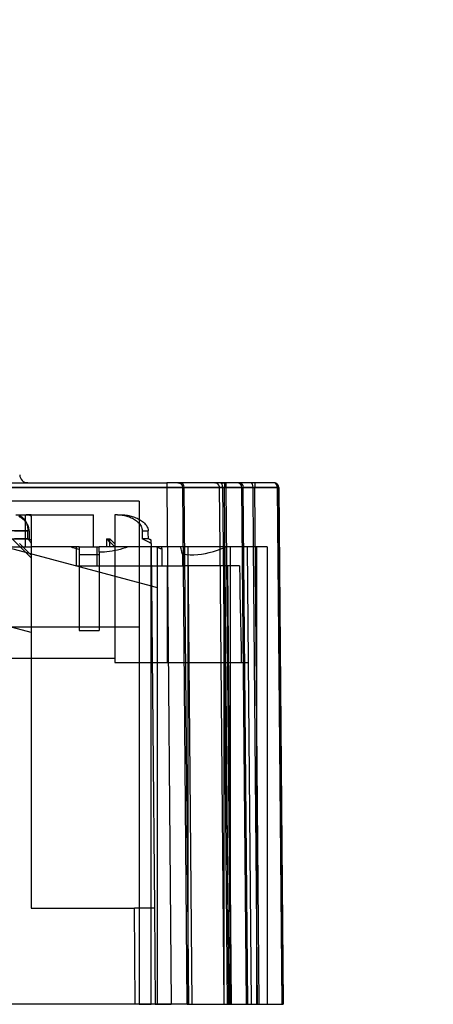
# Model space of a CAD drawing. Header units: millimetres. Extents: x -131 to 262, y -2989 to 324.
# Tile 11 of 11: x 210 to 262, y 192 to 315. Entities that reach past the tile are written whole.
import ezdxf

# ---------------------------------------------------------------- set-up
doc = ezdxf.new("R2010")
doc.units = ezdxf.units.MM
doc.layers.add('MAIN-1', color=7, linetype='Continuous')
doc.layers.add('MAIN-2', color=7, linetype='Continuous')

msp = doc.modelspace()

# ---------------------------------------------------------------- linework, layer by layer
at = {"layer": 'MAIN-1'}
for p, q in [((208.65, 256.52), (235.14, 256.52)), ((211, 257.12), (211.04, 257.12)), ((211.04, 257.12), (211.07, 257.12)), ((211.07, 257.12), (211.1, 257.12)), ((211.1, 257.12), (211.13, 257.12)), ((211.13, 257.12), (211.14, 257.12)), ((211.14, 257.12), (211.15, 257.12)), ((234.56, 257.12), (234.55, 257.12)), ((234.57, 257.12), (234.56, 257.12)), ((234.56, 257.12), (234.56, 257.12)), ((234.59, 257.12), (234.57, 257.12)), ((234.61, 257.12), (234.59, 257.12)), ((234.64, 257.12), (234.61, 257.12)), ((235.13, 256.6), (235.13, 256.59)), ((235.13, 256.59), (235.13, 256.58)), ((235.13, 256.58), (235.13, 256.56)), ((235.13, 256.56), (235.14, 256.55)), ((235.14, 256.55), (235.14, 256.54)), ((235.14, 256.54), (235.14, 256.52)), ((235.2, 249.12), (235.14, 256.52)), ((235.15, 256.52), (235.14, 256.52)), ((235.14, 256.52), (235.14, 256.52)), ((235.14, 256.52), (235.14, 256.52)), ((235.16, 256.52), (235.15, 256.52)), ((235.17, 256.52), (235.16, 256.52)), ((235.18, 256.52), (235.17, 256.52)), ((235.19, 256.52), (235.18, 256.52)), ((235.21, 256.52), (235.19, 256.52)), ((235.23, 256.53), (235.21, 256.52)), ((235.25, 256.53), (235.23, 256.53)), ((235.28, 256.52), (235.25, 256.53)), ((235.3, 256.52), (235.28, 256.52)), ((235.33, 256.52), (235.3, 256.52)), ((235.36, 256.52), (235.33, 256.52)), ((235.39, 256.52), (235.36, 256.52)), ((235.42, 256.52), (235.39, 256.52)), ((235.45, 256.52), (235.42, 256.52)), ((235.49, 256.52), (235.45, 256.52)), ((235.52, 256.52), (235.49, 256.52)), ((235.52, 256.52), (235.59, 249.12)), ((235.52, 256.52), (239.33, 256.52)), ((239.62, 256.52), (239.33, 256.52)), ((239.39, 249.12), (239.33, 256.52)), ((239.9, 256.52), (239.62, 256.52)), ((240.18, 256.52), (239.9, 256.52)), ((240.44, 256.52), (240.18, 256.52)), ((240.69, 256.52), (240.44, 256.52)), ((240.93, 256.53), (240.69, 256.52)), ((241.16, 256.53), (240.93, 256.53)), ((241.37, 256.53), (241.16, 256.53)), ((241.57, 256.53), (241.37, 256.53)), ((241.74, 256.53), (241.57, 256.53)), ((241.91, 256.53), (241.74, 256.53)), ((242.05, 256.52), (241.91, 256.53)), ((241.98, 257.12), (241.94, 257.12)), ((242.02, 257.11), (241.98, 257.12)), ((242.06, 257.11), (242.02, 257.11)), ((242.18, 256.52), (242.05, 256.52)), ((242.1, 257.09), (242.06, 257.11)), ((242.14, 257.08), (242.1, 257.09)), ((242.18, 257.07), (242.14, 257.08)), ((242.22, 257.05), (242.18, 257.07)), ((242.29, 256.52), (242.18, 256.52)), ((242.26, 257.02), (242.22, 257.05)), ((242.29, 257), (242.26, 257.02)), ((242.33, 256.97), (242.29, 257)), ((242.38, 256.52), (242.29, 256.52)), ((242.36, 256.94), (242.33, 256.97)), ((242.39, 256.91), (242.36, 256.94)), ((242.45, 256.52), (242.38, 256.52)), ((242.42, 256.88), (242.39, 256.91)), ((242.44, 256.85), (242.42, 256.88)), ((242.46, 256.81), (242.44, 256.85)), ((242.5, 256.52), (242.45, 256.52)), ((242.48, 256.77), (242.46, 256.81)), ((242.5, 256.73), (242.48, 256.77)), ((242.51, 256.69), (242.5, 256.73)), ((242.53, 256.52), (242.5, 256.52)), ((242.52, 256.65), (242.51, 256.69)), ((242.53, 256.61), (242.52, 256.65)), ((242.53, 256.57), (242.53, 256.61)), ((242.54, 256.52), (242.53, 256.57)), ((242.54, 256.52), (242.53, 256.52)), ((225.1, 254.82), (208.65, 254.82)), ((225.1, 254.82), (225.1, 252.53)), ((209.66, 253.12), (210.82, 253.12)), ((210.17, 252.82), (210.05, 252.88)), ((210.06, 253.04), (210.19, 252.99)), ((210.28, 252.76), (210.17, 252.82)), ((210.19, 252.99), (210.31, 252.92)), ((210.39, 252.69), (210.28, 252.76)), ((210.31, 252.92), (210.43, 252.84)), ((210.5, 252.62), (210.39, 252.69)), ((210.43, 252.84), (210.55, 252.73)), ((210.6, 252.54), (210.5, 252.62)), ((210.55, 252.73), (210.66, 252.62)), ((210.69, 252.46), (210.6, 252.54)), ((210.66, 252.62), (210.75, 252.5)), ((210.78, 252.38), (210.69, 252.46)), ((210.75, 252.5), (210.84, 252.37)), ((210.82, 253.12), (210.82, 252.4)), ((210.82, 253.12), (210.95, 253.12)), ((210.95, 253.12), (211.07, 253.12)), ((211.07, 253.12), (219.37, 253.12)), ((211.6, 252.93), (211.6, 253.09)), ((211.6, 252.93), (211.6, 249.92)), ((219.37, 249.12), (219.37, 253.12)), ((222.04, 253.12), (222.04, 249.46)), ((222.38, 253.12), (222.04, 253.12)), ((222.38, 253.12), (222.84, 253.12)), ((222.38, 253.12), (222.52, 253.12)), ((222.52, 253.12), (222.67, 253.11)), ((222.67, 253.11), (222.82, 253.09)), ((222.82, 253.09), (222.97, 253.07)), ((222.84, 253.12), (222.99, 253.12)), ((222.97, 253.07), (223.12, 253.05)), ((222.99, 253.12), (223.14, 253.11)), ((223.12, 253.05), (223.27, 253.02)), ((223.14, 253.11), (223.3, 253.09)), ((223.27, 253.02), (223.41, 252.98)), ((223.3, 253.09), (223.46, 253.07)), ((223.41, 252.98), (223.55, 252.95)), ((223.46, 253.07), (223.62, 253.05)), ((223.55, 252.95), (223.69, 252.9)), ((223.62, 253.05), (223.78, 253.02)), ((223.69, 252.9), (223.83, 252.85)), ((223.78, 253.02), (223.94, 252.98)), ((223.83, 252.85), (223.97, 252.8)), ((223.94, 252.98), (224.09, 252.95)), ((223.97, 252.8), (224.11, 252.74)), ((224.09, 252.95), (224.23, 252.9)), ((224.11, 252.74), (224.24, 252.67)), ((224.23, 252.9), (224.38, 252.86)), ((224.24, 252.67), (224.38, 252.6)), ((224.38, 252.86), (224.52, 252.8)), ((224.38, 252.6), (224.51, 252.52)), ((224.51, 252.52), (224.63, 252.44)), ((224.52, 252.8), (224.67, 252.74)), ((224.63, 252.44), (224.74, 252.36)), ((224.67, 252.74), (224.82, 252.67)), ((224.82, 252.67), (224.97, 252.6)), ((224.97, 252.6), (225.11, 252.53)), ((225.11, 252.53), (225.24, 252.45)), ((225.24, 252.45), (225.37, 252.37)), ((210.87, 252.28), (210.78, 252.38)), ((210.84, 252.37), (210.92, 252.22)), ((210.95, 252.18), (210.87, 252.28)), ((211.03, 252.07), (210.95, 252.18)), ((211.1, 251.96), (211.03, 252.07)), ((211.16, 251.86), (211.1, 251.96)), ((211.21, 251.74), (211.16, 251.86)), ((211.25, 251.62), (211.21, 251.74)), ((211.29, 251.5), (211.25, 251.62)), ((211.31, 251.37), (211.29, 251.5)), ((211.33, 251.24), (211.31, 251.37)), ((211.34, 251.12), (211.33, 251.24)), ((224.74, 252.36), (224.86, 252.26)), ((224.86, 252.26), (224.97, 252.16)), ((224.97, 252.16), (225.07, 252.05)), ((225.07, 252.05), (225.17, 251.94)), ((225.17, 251.94), (225.26, 251.82)), ((225.26, 251.82), (225.33, 251.69)), ((225.33, 251.69), (225.39, 251.55)), ((225.37, 252.37), (225.49, 252.28)), ((225.39, 251.55), (225.44, 251.41)), ((225.44, 251.41), (225.47, 251.27)), ((225.47, 251.27), (225.48, 251.12)), ((225.49, 252.28), (225.62, 252.18)), ((225.62, 252.18), (225.74, 252.07)), ((225.74, 252.07), (225.85, 251.96)), ((225.85, 251.96), (225.95, 251.84)), ((225.95, 251.84), (226.04, 251.71)), ((226.04, 251.71), (226.11, 251.57)), ((226.11, 251.57), (226.17, 251.43)), ((226.17, 251.43), (226.21, 251.28)), ((226.21, 251.28), (226.23, 251.12)), ((211.34, 251.12), (211.34, 250.98)), ((211.34, 250.98), (211.34, 250.83)), ((211.34, 250.83), (211.34, 250.69)), ((211.34, 250.69), (211.34, 250.55)), ((211.34, 250.55), (211.34, 250.4)), ((211.34, 250.4), (211.34, 250.26)), ((211.34, 250.26), (211.34, 250.12)), ((221.01, 250.12), (221.01, 249.12)), ((221.01, 250.12), (221.43, 250.12)), ((221.43, 249.12), (221.43, 250.12)), ((222.04, 249.46), (221.43, 250.12)), ((225.48, 251.12), (225.48, 250.12)), ((225.48, 251.12), (226.23, 251.12)), ((225.64, 250.03), (225.48, 250.12)), ((226.24, 250.12), (225.48, 250.12)), ((225.8, 249.94), (225.64, 250.03)), ((226.23, 250.98), (226.23, 251.12)), ((226.23, 250.83), (226.23, 250.98)), ((226.23, 250.69), (226.23, 250.83)), ((226.23, 250.55), (226.23, 250.69)), ((226.24, 250.4), (226.23, 250.55)), ((226.24, 250.26), (226.24, 250.4)), ((226.24, 250.12), (226.24, 250.26)), ((226.29, 250.09), (226.24, 250.12)), ((226.34, 250.07), (226.29, 250.09)), ((226.4, 250.04), (226.34, 250.07)), ((226.45, 250.02), (226.4, 250.04)), ((226.5, 250), (226.45, 250.02)), ((226.55, 249.97), (226.5, 250)), ((226.6, 249.95), (226.55, 249.97)), ((211.6, 249.92), (211.6, 203.92)), ((216.47, 249.12), (211.6, 249.12)), ((217.6, 249.12), (216.47, 249.12)), ((216.63, 249.06), (216.47, 249.12)), ((216.79, 249), (216.63, 249.06)), ((216.96, 248.95), (216.79, 249)), ((217.12, 248.9), (216.96, 248.95)), ((217.28, 248.85), (217.12, 248.9)), ((217.44, 248.8), (217.28, 248.85)), ((217.6, 248.76), (217.44, 248.8)), ((217.6, 249.12), (220.1, 249.12)), ((217.6, 249.12), (217.6, 249.07)), ((217.6, 249.07), (217.6, 249.02)), ((217.6, 249.02), (217.6, 248.97)), ((217.6, 248.97), (217.6, 248.91)), ((217.6, 248.91), (217.6, 248.86)), ((217.6, 248.86), (217.6, 248.81)), ((217.6, 248.81), (217.6, 248.76)), ((217.6, 248.76), (217.6, 238.64)), ((223.73, 249.12), (220.1, 249.12)), ((220.1, 248.43), (220.1, 249.12)), ((222.04, 249.46), (222.04, 249.12)), ((222.7, 248.79), (222.36, 248.7)), ((223.04, 248.89), (222.7, 248.79)), ((223.38, 249), (223.04, 248.89)), ((223.73, 249.12), (223.38, 249)), ((226.6, 249.12), (223.73, 249.12)), ((225.96, 249.85), (225.8, 249.94)), ((226.12, 249.77), (225.96, 249.85)), ((226.28, 249.69), (226.12, 249.77)), ((226.44, 249.61), (226.28, 249.69)), ((226.6, 249.53), (226.44, 249.61)), ((226.6, 249.89), (226.6, 249.95)), ((226.6, 249.82), (226.6, 249.89)), ((226.6, 249.76), (226.6, 249.82)), ((226.6, 249.7), (226.6, 249.76)), ((226.6, 249.65), (226.6, 249.7)), ((226.6, 249.59), (226.6, 249.65)), ((226.6, 249.53), (226.6, 249.59)), ((226.6, 249.53), (226.6, 249.12)), ((241.1, 249.12), (226.6, 249.12)), ((226.6, 249.12), (227, 203.92)), ((241.1, 249.12), (241.1, 191.92)), ((220.1, 248.12), (217.6, 248.12)), ((220.42, 248.43), (220.1, 248.43)), ((220.1, 248.43), (220.1, 238.64)), ((220.74, 248.45), (220.42, 248.43)), ((221.06, 248.48), (220.74, 248.45)), ((221.38, 248.52), (221.06, 248.48)), ((221.7, 248.57), (221.38, 248.52)), ((222.03, 248.63), (221.7, 248.57)), ((222.36, 248.7), (222.03, 248.63)), ((217.6, 238.64), (220.1, 238.64)), ((211.6, 203.92), (224.5, 203.92)), ((224.6, 191.9), (224.5, 203.92)), ((227, 203.92), (224.5, 203.92)), ((227, 203.92), (227.1, 191.92))]:
    msp.add_line(p, q, dxfattribs=at)
msp.add_arc((234.54, 256.52), 0.6, 8.181, 89.9998, dxfattribs=at)
for centre, major_axis, ratio, start_param, end_param in [((235.31, 256.52), (0, -0.6), 0.358375, 1.579522, 3.141585), ((239.11, 256.52), (0, 0.6), 0.358331, -1.564227, 0.000036), ((210.95, 251.11), (0, 2.01), 0.75471, -0.438032, 0.000003), ((211.62, 250.73), (3.11, -0.87), 0.715512, 1.777425, 1.945058), ((211.47, 250.07), (1.2, -0.95), 0.024745, -1.655733, -1.444927)]:
    msp.add_ellipse(centre, major_axis=major_axis, ratio=ratio, start_param=start_param, end_param=end_param, dxfattribs=at)
at = {"layer": 'MAIN-2'}
for p, q in [((-116.34, 257.12), (228.54, 257.12)), ((228.54, 256.52), (-116.34, 256.52)), ((211.04, 257.12), (211, 257.12)), ((211.07, 257.12), (211.04, 257.12)), ((211.1, 257.12), (211.07, 257.12)), ((211.13, 257.12), (211.1, 257.12)), ((211.14, 257.12), (211.13, 257.12)), ((211.15, 257.12), (211.14, 257.12)), ((211.15, 257.12), (211.15, 257.12)), ((228.63, 256.52), (228.54, 256.52)), ((228.54, 256.52), (229.1, 191.92)), ((228.72, 256.52), (228.63, 256.52)), ((228.8, 256.52), (228.72, 256.52)), ((228.89, 256.52), (228.8, 256.52)), ((228.98, 256.53), (228.89, 256.52)), ((229.07, 256.53), (228.98, 256.53)), ((229.15, 256.53), (229.07, 256.53)), ((229.24, 256.53), (229.15, 256.53)), ((229.32, 256.53), (229.24, 256.53)), ((229.4, 256.53), (229.32, 256.53)), ((229.48, 256.53), (229.4, 256.53)), ((229.56, 256.53), (229.48, 256.53)), ((229.64, 256.53), (229.56, 256.53)), ((229.71, 256.53), (229.64, 256.53)), ((229.78, 256.53), (229.71, 256.53)), ((229.85, 256.53), (229.78, 256.53)), ((229.92, 256.53), (229.85, 256.53)), ((229.98, 256.53), (229.92, 256.53)), ((229.95, 257.12), (229.94, 257.12)), ((229.94, 257.12), (229.94, 257.12)), ((229.94, 257.12), (229.94, 257.12)), ((229.94, 257.12), (229.94, 257.12)), ((229.94, 257.12), (229.98, 257.12)), ((229.97, 257.12), (229.94, 257.12)), ((229.96, 257.12), (229.95, 257.12)), ((229.95, 257.12), (229.95, 257.12)), ((229.97, 257.12), (229.96, 257.12)), ((229.99, 257.12), (229.97, 257.12)), ((229.99, 257.12), (229.97, 257.12)), ((229.98, 257.12), (230.02, 257.11)), ((230.04, 256.53), (229.98, 256.53)), ((230, 257.12), (229.99, 257.12)), ((230.01, 257.11), (229.99, 257.12)), ((230.02, 257.12), (230, 257.12)), ((230.03, 257.11), (230.01, 257.11)), ((230.04, 257.12), (230.02, 257.12)), ((230.02, 257.11), (230.06, 257.11)), ((230.04, 257.11), (230.03, 257.11)), ((230.06, 257.12), (230.04, 257.12)), ((230.05, 257.11), (230.04, 257.11)), ((230.1, 256.53), (230.04, 256.53)), ((230.08, 257.12), (230.06, 257.12)), ((230.06, 257.11), (230.1, 257.09)), ((230.11, 257.12), (230.08, 257.12)), ((230.1, 257.12), (230.13, 257.12)), ((230.1, 257.09), (230.15, 257.08)), ((230.15, 256.53), (230.1, 256.53)), ((230.13, 257.12), (230.11, 257.12)), ((230.16, 257.12), (230.13, 257.12)), ((230.13, 257.12), (230.15, 257.12)), ((230.15, 257.12), (230.19, 257.12)), ((230.15, 257.08), (230.18, 257.07)), ((230.2, 256.53), (230.15, 256.53)), ((230.19, 257.12), (230.16, 257.12)), ((230.18, 257.07), (230.22, 257.05)), ((230.22, 257.12), (230.19, 257.12)), ((230.19, 257.12), (230.22, 257.12)), ((230.25, 256.53), (230.2, 256.53)), ((230.25, 257.12), (230.22, 257.12)), ((230.22, 257.12), (230.25, 257.12)), ((230.22, 257.05), (230.26, 257.02)), ((230.29, 257.12), (230.25, 257.12)), ((230.25, 257.12), (230.29, 257.12)), ((230.3, 256.53), (230.25, 256.53)), ((241.94, 257.12), (230.29, 257.12)), ((230.34, 256.53), (230.3, 256.53)), ((230.37, 256.53), (230.34, 256.53)), ((230.41, 256.53), (230.37, 256.53)), ((230.44, 256.53), (230.41, 256.53)), ((230.46, 256.52), (230.44, 256.53)), ((230.49, 256.52), (230.46, 256.52)), ((230.5, 256.52), (230.49, 256.52)), ((230.52, 256.52), (230.5, 256.52)), ((230.53, 256.52), (230.52, 256.52)), ((230.54, 256.52), (230.53, 256.52)), ((230.53, 256.52), (230.53, 256.52)), ((230.54, 256.52), (230.54, 256.52)), ((230.54, 256.52), (230.54, 256.52)), ((230.54, 256.52), (230.54, 256.52)), ((230.54, 256.52), (230.54, 256.52)), ((230.54, 256.52), (230.55, 256.52)), ((231.1, 191.92), (230.54, 256.52)), ((230.55, 256.52), (230.55, 256.52)), ((230.55, 256.52), (230.56, 256.52)), ((230.56, 256.52), (230.57, 256.52)), ((230.57, 256.52), (230.58, 256.52)), ((230.58, 256.52), (230.59, 256.52)), ((230.59, 256.52), (230.6, 256.52)), ((230.6, 256.52), (230.61, 256.52)), ((230.61, 256.52), (230.62, 256.52)), ((230.62, 256.52), (230.63, 256.52)), ((230.63, 256.52), (230.65, 256.52)), ((230.65, 256.52), (230.66, 256.52)), ((230.66, 256.52), (230.68, 256.52)), ((230.68, 256.52), (230.69, 256.52)), ((230.69, 256.52), (230.71, 256.52)), ((242.36, 256.52), (230.71, 256.52)), ((231.28, 191.92), (230.71, 256.52)), ((234.54, 257.12), (234.54, 257.12)), ((234.57, 257.12), (234.54, 257.12)), ((234.54, 257.12), (234.54, 257.12)), ((234.54, 257.12), (234.55, 257.12)), ((234.55, 257.12), (234.57, 257.12)), ((234.59, 257.12), (234.57, 257.12)), ((234.57, 257.12), (234.58, 257.12)), ((234.58, 257.12), (234.6, 257.12)), ((234.61, 257.11), (234.59, 257.12)), ((234.6, 257.12), (234.63, 257.12)), ((234.63, 257.11), (234.61, 257.11)), ((234.64, 257.11), (234.63, 257.11)), ((234.65, 257.11), (234.64, 257.11)), ((234.96, 257.12), (234.91, 257.12)), ((235, 257.12), (234.96, 257.12)), ((235.05, 257.12), (235, 257.12)), ((235.12, 257.12), (235.05, 257.12)), ((235.21, 257.12), (235.12, 257.12)), ((235.14, 256.52), (235.15, 256.52)), ((235.14, 256.52), (235.14, 256.52)), ((235.14, 256.52), (239.54, 256.52)), ((235.14, 256.52), (235.14, 256.52)), ((235.14, 256.52), (235.14, 256.52)), ((235.14, 256.52), (235.14, 256.52)), ((235.15, 256.52), (235.15, 256.52)), ((235.15, 256.52), (235.16, 256.53)), ((235.16, 256.53), (235.17, 256.53)), ((235.17, 256.53), (235.17, 256.53)), ((235.17, 256.53), (235.18, 256.53)), ((235.18, 256.53), (235.2, 256.53)), ((235.2, 256.53), (235.21, 256.53)), ((235.31, 257.12), (235.21, 257.12)), ((235.21, 256.53), (235.22, 256.53)), ((235.22, 256.53), (235.24, 256.53)), ((235.24, 257.12), (235.31, 257.12)), ((235.24, 256.53), (235.25, 256.53)), ((235.25, 256.53), (235.27, 256.53)), ((235.27, 256.53), (235.28, 256.53)), ((235.28, 256.53), (235.3, 256.53)), ((235.3, 256.53), (235.32, 256.53)), ((235.31, 257.12), (235.39, 257.12)), ((235.32, 256.53), (235.34, 256.53)), ((235.34, 256.53), (235.36, 256.53)), ((235.36, 256.53), (235.38, 256.53)), ((235.38, 256.53), (235.41, 256.53)), ((235.39, 257.12), (235.47, 257.12)), ((235.41, 256.53), (235.43, 256.53)), ((235.43, 256.53), (235.45, 256.53)), ((235.45, 256.53), (235.48, 256.53)), ((235.47, 257.12), (235.55, 257.12)), ((235.48, 256.53), (235.5, 256.53)), ((235.5, 256.53), (235.53, 256.53)), ((235.53, 256.53), (235.55, 256.53)), ((235.55, 257.12), (235.64, 257.12)), ((235.55, 256.53), (235.58, 256.53)), ((235.58, 256.53), (235.6, 256.52)), ((235.6, 256.52), (235.63, 256.52)), ((235.63, 256.52), (235.66, 256.52)), ((235.64, 257.12), (235.74, 257.12)), ((235.66, 256.52), (235.68, 256.52)), ((235.68, 256.52), (235.71, 256.52)), ((235.71, 256.52), (235.74, 256.52)), ((235.74, 257.12), (235.74, 256.52)), ((235.94, 256.52), (235.74, 256.52)), ((236.3, 191.92), (235.74, 256.52)), ((236.03, 256.52), (235.94, 256.52)), ((235.94, 256.52), (236.5, 191.92)), ((236.12, 256.52), (236.03, 256.52)), ((236.2, 256.52), (236.12, 256.52)), ((236.29, 256.52), (236.2, 256.52)), ((236.38, 256.53), (236.29, 256.52)), ((236.47, 256.53), (236.38, 256.53)), ((236.55, 256.53), (236.47, 256.53)), ((236.64, 256.53), (236.55, 256.53)), ((236.72, 256.53), (236.64, 256.53)), ((236.8, 256.53), (236.72, 256.53)), ((236.88, 256.53), (236.8, 256.53)), ((236.96, 256.53), (236.88, 256.53)), ((237.04, 256.53), (236.96, 256.53)), ((237.11, 256.53), (237.04, 256.53)), ((237.18, 256.53), (237.11, 256.53)), ((237.25, 256.53), (237.18, 256.53)), ((237.32, 256.53), (237.25, 256.53)), ((237.38, 256.53), (237.32, 256.53)), ((237.34, 257.12), (237.34, 257.12)), ((237.37, 257.12), (237.34, 257.12)), ((237.39, 257.12), (237.37, 257.12)), ((237.44, 256.53), (237.38, 256.53)), ((237.41, 257.11), (237.39, 257.12)), ((237.43, 257.11), (237.41, 257.11)), ((237.44, 257.11), (237.43, 257.11)), ((237.45, 257.11), (237.44, 257.11)), ((237.5, 256.53), (237.44, 256.53)), ((237.5, 257.12), (237.53, 257.12)), ((237.55, 256.53), (237.5, 256.53)), ((237.53, 257.12), (237.55, 257.12)), ((237.55, 257.12), (237.59, 257.12)), ((237.6, 256.53), (237.55, 256.53)), ((237.59, 257.12), (237.62, 257.12)), ((237.65, 256.53), (237.6, 256.53)), ((237.62, 257.12), (237.65, 257.12)), ((237.65, 257.12), (237.69, 257.12)), ((237.7, 256.53), (237.65, 256.53)), ((237.74, 256.53), (237.7, 256.53)), ((237.77, 256.53), (237.74, 256.53)), ((237.81, 256.53), (237.77, 256.53)), ((237.84, 256.53), (237.81, 256.53)), ((237.86, 256.52), (237.84, 256.53)), ((237.89, 256.52), (237.86, 256.52)), ((237.9, 256.52), (237.89, 256.52)), ((237.92, 256.52), (237.9, 256.52)), ((237.93, 256.52), (237.92, 256.52)), ((237.94, 256.52), (237.93, 256.52)), ((237.93, 256.52), (237.93, 256.52)), ((237.94, 256.52), (237.94, 256.52)), ((237.94, 256.52), (237.94, 256.52)), ((237.94, 256.52), (237.94, 256.52)), ((237.94, 256.52), (237.94, 256.52)), ((237.94, 256.52), (237.95, 256.52)), ((238.5, 191.92), (237.94, 256.52)), ((237.95, 256.52), (237.95, 256.52)), ((237.95, 256.52), (237.96, 256.52)), ((237.96, 256.52), (237.97, 256.52)), ((237.97, 256.52), (237.98, 256.52)), ((237.98, 256.52), (237.99, 256.52)), ((237.99, 256.52), (238, 256.52)), ((238, 256.52), (238.01, 256.52)), ((238.01, 256.52), (238.02, 256.52)), ((238.02, 256.52), (238.03, 256.52)), ((238.03, 256.52), (238.05, 256.52)), ((238.05, 256.52), (238.06, 256.52)), ((238.06, 256.52), (238.08, 256.52)), ((238.08, 256.52), (238.09, 256.52)), ((238.09, 256.52), (238.11, 256.52)), ((242.36, 256.52), (238.11, 256.52)), ((238.68, 191.92), (238.11, 256.52)), ((240.1, 191.92), (239.54, 256.52)), ((239.54, 256.52), (239.67, 256.52)), ((239.67, 256.52), (239.81, 256.52)), ((239.81, 256.52), (239.94, 256.52)), ((239.94, 256.52), (240.07, 256.52)), ((240.07, 256.52), (240.2, 256.52)), ((240.2, 256.52), (240.34, 256.52)), ((240.34, 256.52), (240.46, 256.53)), ((240.46, 256.53), (240.59, 256.53)), ((240.59, 256.53), (240.72, 256.53)), ((240.72, 256.53), (240.84, 256.53)), ((240.84, 256.53), (240.96, 256.53)), ((240.96, 256.53), (241.08, 256.53)), ((241.08, 256.53), (241.19, 256.53)), ((241.19, 256.53), (241.3, 256.53)), ((241.3, 256.53), (241.41, 256.53)), ((241.41, 256.53), (241.51, 256.53)), ((241.51, 256.53), (241.61, 256.53)), ((241.61, 256.53), (241.71, 256.53)), ((241.71, 256.53), (241.8, 256.53)), ((241.8, 256.53), (241.88, 256.53)), ((241.88, 256.53), (241.96, 256.53)), ((241.94, 257.12), (241.94, 257.12)), ((241.94, 257.12), (241.94, 257.12)), ((241.96, 256.53), (242.04, 256.53)), ((242.04, 256.53), (242.11, 256.53)), ((242.11, 256.53), (242.18, 256.53)), ((242.18, 256.53), (242.24, 256.53)), ((242.24, 256.53), (242.3, 256.53)), ((242.3, 256.53), (242.35, 256.53)), ((242.35, 256.53), (242.39, 256.53)), ((242.36, 256.52), (242.92, 191.92)), ((242.36, 256.52), (242.92, 191.92)), ((242.39, 256.53), (242.43, 256.53)), ((242.43, 256.53), (242.46, 256.52)), ((242.46, 256.52), (242.49, 256.52)), ((242.49, 256.52), (242.51, 256.52)), ((242.51, 256.52), (242.52, 256.52)), ((242.52, 256.52), (242.53, 256.52)), ((242.53, 256.52), (242.54, 256.52)), ((242.54, 256.52), (243.1, 191.92)), ((243.1, 191.92), (242.54, 256.52)), ((242.54, 256.52), (242.54, 256.52)), ((242.54, 256.52), (242.54, 256.52)), ((225.1, 254.82), (225.1, 254.82)), ((222.04, 253.12), (222.04, 253.12)), ((225.1, 252.53), (225.1, 239.12)), ((211.6, 238.39), (162.1, 251.65)), ((210.82, 252.4), (210.82, 249.12)), ((210.92, 252.22), (211, 252.05)), ((211, 252.05), (211.06, 251.88)), ((211.06, 251.88), (211.11, 251.7)), ((211.11, 251.7), (211.14, 251.5)), ((211.14, 251.5), (211.17, 251.31)), ((211.17, 251.31), (211.17, 251.12)), ((211.34, 251.12), (209.2, 251.12)), ((209.2, 250.12), (211.6, 247.72)), ((209.2, 250.12), (211.34, 250.12)), ((209.49, 251.12), (211.17, 251.12)), ((211.17, 250.12), (209.49, 250.12)), ((211.17, 250.12), (211.17, 251.12)), ((211.23, 250.04), (211.17, 250.12)), ((211.29, 249.96), (211.23, 250.04)), ((221.01, 250.12), (221.16, 249.97)), ((221.16, 249.97), (221.31, 249.83)), ((207.02, 249.12), (211.6, 249.12)), ((226.64, 244.19), (208.25, 249.12)), ((210.11, 249.52), (210.41, 249.22)), ((210.41, 249.22), (210.71, 248.93)), ((210.71, 248.93), (211.01, 248.65)), ((211.35, 249.88), (211.29, 249.96)), ((211.42, 249.8), (211.35, 249.88)), ((211.48, 249.72), (211.42, 249.8)), ((211.54, 249.64), (211.48, 249.72)), ((211.6, 249.56), (211.54, 249.64)), ((211.6, 249.12), (211.6, 249.12)), ((217.26, 246.71), (217.26, 249.12)), ((217.6, 249.12), (217.6, 249.12)), ((219.84, 246.72), (219.84, 249.12)), ((220.1, 249.12), (220.1, 249.12)), ((221.31, 249.83), (221.46, 249.69)), ((221.46, 249.69), (221.6, 249.55)), ((221.6, 249.55), (221.75, 249.41)), ((221.75, 249.41), (221.9, 249.27)), ((221.9, 249.27), (222.04, 249.13)), ((222.04, 249.12), (222.04, 249.12)), ((222.04, 249.12), (222.04, 234.62)), ((222.04, 249.12), (222.04, 239.12)), ((226.6, 249.12), (226.6, 249.12)), ((226.6, 249.12), (226.6, 249.12)), ((226.6, 249.12), (226.6, 249.12)), ((226.6, 249.12), (226.6, 249.12)), ((226.6, 191.92), (226.6, 249.12)), ((226.6, 249.12), (226.6, 234.62)), ((227.24, 249.12), (227.34, 249.08)), ((227.34, 249.08), (227.44, 249.03)), ((227.4, 249.12), (227.4, 249.12)), ((227.4, 191.92), (227.4, 249.12)), ((227.4, 249.12), (227.4, 249.12)), ((227.4, 243.99), (227.4, 249.12)), ((227.44, 249.03), (227.54, 248.99)), ((227.54, 248.99), (227.63, 248.95)), ((227.63, 248.95), (227.73, 248.91)), ((227.73, 248.91), (227.83, 248.88)), ((227.83, 248.88), (227.92, 248.84)), ((227.85, 249.12), (227.86, 249.08)), ((227.86, 249.08), (227.87, 249.04)), ((227.87, 249.04), (227.88, 249)), ((227.88, 249), (227.89, 248.96)), ((227.89, 248.96), (227.9, 248.92)), ((227.9, 248.92), (227.91, 248.88)), ((227.91, 248.88), (227.92, 248.84)), ((227.92, 248.84), (227.92, 246.72)), ((230.3, 248.98), (230.27, 249.12)), ((230.34, 248.84), (230.3, 248.98)), ((230.37, 248.7), (230.34, 248.84)), ((231.2, 249.12), (231.2, 249.12)), ((231.2, 249.12), (231.2, 249.12)), ((231.2, 249.12), (231.2, 249.12)), ((231.7, 191.92), (231.2, 249.12)), ((231.2, 191.92), (231.2, 249.12)), ((234.88, 248.7), (235.41, 248.89)), ((235.2, 249.12), (235.2, 249.12)), ((235.7, 191.92), (235.2, 249.12)), ((235.7, 249.12), (235.2, 249.12)), ((235.41, 248.89), (235.96, 249.12)), ((235.59, 249.12), (236.08, 191.92)), ((236.37, 191.92), (235.67, 249.12)), ((235.7, 249.12), (235.7, 249.12)), ((235.7, 191.92), (235.7, 249.12)), ((236.47, 249.12), (236.47, 249.12)), ((236.47, 249.12), (236.47, 191.92)), ((238.6, 249.12), (238.6, 249.12)), ((238.6, 249.12), (239.1, 191.92)), ((239.89, 191.92), (239.39, 249.12)), ((239.82, 191.92), (239.82, 249.12)), ((241.1, 249.12), (241.1, 249.12)), ((211.01, 248.65), (211.3, 248.36)), ((211.3, 248.36), (211.6, 248.08)), ((230.41, 248.57), (230.37, 248.7)), ((230.44, 248.43), (230.41, 248.57)), ((230.48, 248.3), (230.44, 248.43)), ((230.51, 248.18), (230.48, 248.3)), ((230.51, 248.18), (230.51, 246.72)), ((230.51, 248.18), (230.99, 248.13)), ((230.99, 248.13), (231.46, 248.11)), ((231.46, 248.11), (231.94, 248.12)), ((231.94, 248.12), (232.41, 248.15)), ((232.41, 248.15), (232.89, 248.2)), ((232.89, 248.2), (233.37, 248.28)), ((233.37, 248.28), (233.86, 248.39)), ((233.86, 248.39), (234.37, 248.53)), ((234.37, 248.53), (234.88, 248.7)), ((217.25, 246.72), (219.84, 246.72)), ((219.84, 246.72), (230.51, 246.72)), ((228.6, 246.72), (228.6, 234.62)), ((228.6, 246.72), (228.6, 246.72)), ((237.63, 246.72), (230.51, 246.72)), ((236.12, 246.72), (236.6, 191.92)), ((237.63, 246.72), (237.66, 245.06)), ((237.66, 245.06), (237.69, 243.37)), ((226.6, 244.2), (226.6, 244.2)), ((226.64, 244.19), (226.64, 244.19)), ((227.4, 243.99), (226.64, 244.19)), ((227.4, 243.99), (227.4, 243.99)), ((227.4, 243.99), (227.4, 243.99)), ((237.69, 243.37), (237.73, 241.66)), ((237.73, 241.66), (237.76, 239.93)), ((101.8, 239.12), (222.04, 239.12)), ((222.04, 239.12), (222.04, 239.12)), ((222.04, 239.12), (222.04, 239.12)), ((222.04, 239.12), (225.1, 239.12)), ((225.1, 239.12), (225.1, 239.12)), ((225.1, 239.12), (225.1, 191.92)), ((237.76, 239.93), (237.8, 238.18)), ((211.6, 238.39), (211.6, 238.39)), ((237.8, 238.18), (237.83, 236.41)), ((237.83, 236.41), (237.86, 234.62)), ((222.04, 235.12), (101.8, 235.12)), ((222.04, 235.12), (222.04, 235.12)), ((222.04, 234.62), (222.04, 234.62)), ((222.04, 234.62), (238.73, 234.62)), ((226.6, 234.62), (226.6, 234.62)), ((228.6, 234.62), (228.6, 234.62)), ((238.73, 234.62), (238.73, 234.62)), ((211.6, 203.92), (211.6, 203.92)), ((227, 203.92), (227, 203.92)), ((229.1, 191.92), (-116.9, 191.92)), ((229.1, 191.9), (224.6, 191.9)), ((225.1, 191.92), (225.1, 191.92)), ((225.1, 191.92), (226.6, 191.92)), ((226.6, 191.92), (226.6, 191.92)), ((227.1, 191.92), (226.6, 191.92)), ((227.1, 191.92), (227.1, 191.92)), ((227.1, 191.92), (227.4, 191.92)), ((227.4, 191.92), (227.4, 191.92)), ((227.4, 191.92), (229.1, 191.92)), ((229.1, 191.92), (229.1, 191.9)), ((231.1, 191.92), (229.1, 191.92)), ((231.1, 191.92), (231.1, 191.92)), ((231.1, 191.92), (231.28, 191.92)), ((231.2, 191.92), (231.2, 191.92)), ((231.28, 191.92), (242.92, 191.92)), ((231.7, 191.92), (231.7, 191.92)), ((231.7, 191.92), (231.7, 191.92)), ((235.7, 191.92), (235.7, 191.92)), ((235.7, 191.92), (235.7, 191.92)), ((235.7, 191.92), (235.7, 191.92)), ((236.47, 191.92), (236.47, 191.92)), ((238.5, 191.92), (238.5, 191.92)), ((239.1, 191.92), (239.1, 191.92)), ((241.1, 191.92), (241.1, 191.92)), ((242.92, 191.92), (243.1, 191.92)), ((243.1, 191.92), (243.1, 191.92)), ((243.1, 191.92), (243.1, 191.92))]:
    msp.add_line(p, q, dxfattribs=at)
for centre, radius, start, end in [((211.15, 258.12), 1, 181, 270.0001), ((234.54, 256.52), 0.6, 0.5, 8.181), ((241.94, 256.52), 0.6, 45.25, 90), ((241.94, 256.52), 0.6, 0.5, 45.25)]:
    msp.add_arc(centre, radius, start, end, dxfattribs=at)
msp.add_ellipse((233.07, -1337.2), major_axis=(-28.8, 1652.23), ratio=0.000002, dxfattribs=at)
for centre, major_axis, ratio, start_param, end_param in [((228.54, 257.12), (-1.4, 0), 0.000018, -3.093576, -1.570776), ((228.54, 256.52), (0, 0.6), 0.00002, -0.016665, 1.562027), ((229.94, 256.52), (-0.351, 0.487), 1, -2.187173, -0.624034), ((230.29, 256.52), (0, -0.6), 0.707107, 1.579523, 3.141593), ((235.94, 256.52), (0, 0.6), 0.000013, -0.07486, 1.560816), ((237.34, 256.52), (0, 0.6), 1, -1.564251, 0.00001), ((237.69, 256.52), (0, -0.6), 0.707107, 1.579523, 3.141593), ((239.54, 256.52), (0, 0.6), 0.000012, -0.085505, 1.564248), ((241.94, 256.52), (0, 0.6), 0.707107, -0.951197, 0), ((241.94, 256.52), (0, 0.6), 0.707107, -1.56207, 0), ((241.94, 256.52), (0, 0.6), 0.707107, -1.562066, -0.951197), ((241.94, 256.52), (-0.6, -0.005), 0.003615, -3.141411, -2.356347), ((241.94, 256.52), (-0.6, -0.005), 0.003615, -3.141411, -2.356198)]:
    msp.add_ellipse(centre, major_axis=major_axis, ratio=ratio, start_param=start_param, end_param=end_param, dxfattribs=at)

doc.saveas('drawing.dxf')
